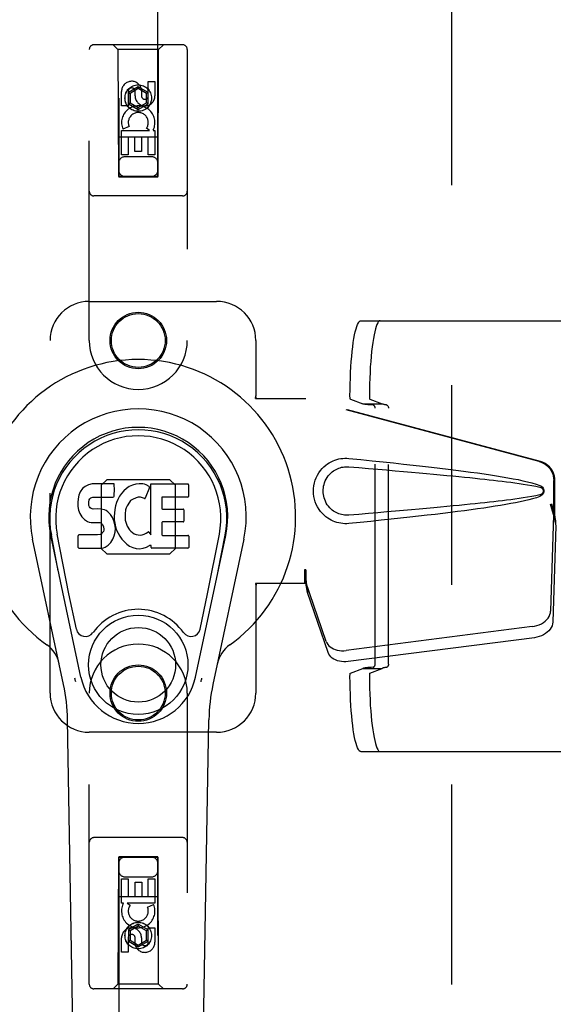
# Model space of a CAD drawing. Header units: inches. Extents: x 0 to 232, y 0 to 150.
# Tile 11 of 31: x 67.38 to 70.84, y 80.14 to 86.43. Entities that reach past the tile are written whole.
import ezdxf

# ---------------------------------------------------------------- set-up
doc = ezdxf.new("R2010")
doc.units = ezdxf.units.IN
doc.header["$LTSCALE"] = 12.750417
doc.header["$MEASUREMENT"] = 0
doc.linetypes.add('HIDDEN', pattern=[0.2, 0.1, -0.1])
doc.layers.get('0').update_dxf_attribs({"linetype": 'CONTINUOUS'})
for name, color, linetype in [('02___PRT_ALL_AXES', 7, 'CONTINUOUS'), ('DEFAULT_2', 8, 'HIDDEN'), ('DIMENSIONS', 7, 'CONTINUOUS')]:
    doc.layers.add(name, color=color, linetype=linetype)
doc.styles.get("Standard").update_dxf_attribs({"font": 'arial.ttf'})
doc.dimstyles.new('DIMSTYLE_1', dxfattribs={"dimtxt": 1.022761, "dimasz": 1.363681, "dimexe": 0.09, "dimexo": 0.07, "dimgap": 0.0375, "dimtad": 0, "dimtih": 1, "dimtoh": 1, "dimzin": 4, "dimdsep": 46, "dimtxsty": 'Standard', "dimblk": '_FILLED', "dimblk1": '_FILLED', "dimblk2": '_FILLED', "dimcen": 0.09, "dimazin": 1, "dimtfac": 1, "dimtdec": 3, "dimtofl": 0, "dimtmove": 0, "dimatfit": 3, "dimldrblk": '_FILLED', "dimfxl": 0, "dimtolj": 1, "dimtzin": 4, "dimarcsym": 0})

# ---------------------------------------------------------------- blocks, each defined once
blk = doc.blocks.new('_FILLED')
at = {"color": 0, "linetype": 'ByBlock'}
blk.add_solid([(0, 0), (-1, 0.2), (-1, -0.2)], dxfattribs=at)
blk = doc.blocks.new('*D17')
at = {"layer": 'DIMENSIONS', "color": 2, "linetype": 'Continuous'}
for p, q in [((67.3221, 88.4813), (65.202, 88.4813)), ((70.9471, 88.4813), (73.6745, 88.4813))]:
    blk.add_line(p, q, dxfattribs=at)
at = {"layer": 'DIMENSIONS', "color": 2, "linetype": 'Continuous', "xscale": 1.3636809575, "yscale": 1.3636809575, "zscale": 1.3636809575}
blk.add_blockref('_FILLED', (67.3221, 88.4813), dxfattribs=at)
at = {"layer": 'DIMENSIONS', "color": 2, "linetype": 'Continuous', "xscale": 1.3636809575, "yscale": 1.3636809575, "zscale": 1.3636809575, "rotation": 180}
blk.add_blockref('_FILLED', (70.9471, 88.4813), dxfattribs=at)
at = {"layer": 'DIMENSIONS', "color": 2, "linetype": 'Continuous', "insert": (64.6907, 88.9927), "char_height": 1.02276, "width": 2.779324, "attachment_point": 3, "line_spacing_factor": 0.9}
blk.add_mtext('3.63', dxfattribs=at)

msp = doc.modelspace()

# ---------------------------------------------------------------- linework, layer by layer
at = {"color": 7, "linetype": 'Continuous'}
for p, q in [((67.8181, 83.4601), (67.7965, 83.4503)), ((67.8415, 83.4674), (67.8181, 83.4601)), ((67.9811, 83.4674), (67.8415, 83.4674)), ((67.9828, 83.4245), (67.9811, 83.4674)), ((68.0974, 83.4589), (68.077, 83.45)), ((68.1192, 83.4638), (68.0974, 83.4589)), ((68.1413, 83.4659), (68.1192, 83.4638)), ((68.1639, 83.4655), (68.1413, 83.4659)), ((68.175, 83.4638), (68.1639, 83.4655)), ((68.1855, 83.4604), (68.175, 83.4638)), ((68.2042, 83.4484), (68.1855, 83.4604)), ((68.2143, 83.1402), (68.2143, 83.4654)), ((68.2143, 83.4654), (68.4512, 83.4654)), ((68.4556, 83.4609), (68.4556, 83.3865)), ((67.7554, 83.3936), (67.7503, 83.3703)), ((67.7647, 83.4162), (67.7554, 83.3936)), ((67.7784, 83.4358), (67.7647, 83.4162)), ((67.7869, 83.4438), (67.7784, 83.4358)), ((67.7965, 83.4503), (67.7869, 83.4438)), ((67.9789, 83.3826), (67.9807, 83.388)), ((67.9807, 83.388), (67.9819, 83.4008)), ((67.9819, 83.4008), (67.9828, 83.4245)), ((68.0278, 83.405), (68.0148, 83.3869)), ((68.0424, 83.4218), (68.0278, 83.405)), ((68.0588, 83.437), (68.0424, 83.4218)), ((68.077, 83.45), (68.0588, 83.437)), ((68.2056, 83.4432), (68.1794, 83.3751)), ((67.7503, 83.3703), (67.7485, 83.3466)), ((67.7485, 83.3466), (67.7493, 83.3227)), ((67.8196, 83.3349), (67.8202, 83.3499)), ((67.8202, 83.3273), (67.8196, 83.3349)), ((67.8202, 83.3499), (67.8222, 83.365)), ((67.8225, 83.3202), (67.8202, 83.3273)), ((67.8222, 83.365), (67.8254, 83.3716)), ((67.8254, 83.3716), (67.8311, 83.3765)), ((67.8311, 83.3765), (67.8455, 83.3809)), ((67.8455, 83.3809), (67.8604, 83.3821)), ((67.8604, 83.3821), (67.9732, 83.3821)), ((67.9732, 83.3821), (67.9789, 83.3826)), ((67.9894, 83.3253), (67.9853, 83.3034)), ((67.9955, 83.3467), (67.9894, 83.3253)), ((68.004, 83.3674), (67.9955, 83.3467)), ((68.0148, 83.3869), (68.004, 83.3674)), ((68.0636, 83.3259), (68.0578, 83.3141)), ((68.0778, 83.3491), (68.0636, 83.3259)), ((68.086, 83.3595), (68.0778, 83.3491)), ((68.0968, 83.3669), (68.086, 83.3595)), ((68.1217, 83.3775), (68.0968, 83.3669)), ((68.1345, 83.3808), (68.1217, 83.3775)), ((68.1478, 83.3806), (68.1345, 83.3808)), ((68.161, 83.3775), (68.1478, 83.3806)), ((68.1734, 83.3726), (68.161, 83.3775)), ((68.2845, 83.3775), (68.2845, 83.3101)), ((68.4512, 83.382), (68.2889, 83.382)), ((67.7493, 83.3227), (67.7532, 83.2992)), ((67.7532, 83.2992), (67.7615, 83.2769)), ((67.7615, 83.2769), (67.7743, 83.2568)), ((67.827, 83.3142), (67.8225, 83.3202)), ((67.8332, 83.3097), (67.827, 83.3142)), ((67.8476, 83.3057), (67.8332, 83.3097)), ((67.8717, 83.3065), (67.8476, 83.3057)), ((67.8956, 83.3053), (67.8717, 83.3065)), ((67.9191, 83.3002), (67.8956, 83.3053)), ((67.93, 83.2953), (67.9191, 83.3002)), ((67.9399, 83.2885), (67.93, 83.2953)), ((67.9571, 83.2716), (67.9399, 83.2885)), ((67.9702, 83.2516), (67.9571, 83.2716)), ((67.9853, 83.3034), (67.9806, 83.259)), ((68.0508, 83.2747), (68.0501, 83.2477)), ((68.054, 83.3015), (68.0508, 83.2747)), ((68.0578, 83.3141), (68.054, 83.3015)), ((68.2889, 83.3056), (68.4202, 83.3056)), ((68.4247, 83.3011), (68.4247, 83.228)), ((67.7743, 83.2568), (67.7907, 83.2394)), ((67.7907, 83.2394), (67.8105, 83.2263)), ((67.8105, 83.2263), (67.8217, 83.2221)), ((67.8217, 83.2221), (67.8334, 83.2201)), ((67.8334, 83.2201), (67.8809, 83.2197)), ((67.8809, 83.2197), (67.8884, 83.2189)), ((67.8884, 83.2189), (67.8954, 83.2166)), ((67.8954, 83.2166), (67.9014, 83.212)), ((67.9014, 83.212), (67.9064, 83.206)), ((67.9064, 83.206), (67.9129, 83.1925)), ((67.9796, 83.2295), (67.9702, 83.2516)), ((67.9858, 83.2063), (67.9796, 83.2295)), ((67.9806, 83.259), (67.9815, 83.2368)), ((67.9815, 83.2368), (67.9847, 83.2147)), ((67.9847, 83.2147), (67.9892, 83.1928)), ((67.9884, 83.1824), (67.9858, 83.2063)), ((68.0501, 83.2477), (68.0514, 83.2346)), ((68.0514, 83.2346), (68.0545, 83.2217)), ((68.0545, 83.2217), (68.0647, 83.1969)), ((68.2857, 83.219), (68.2857, 83.1415)), ((68.4202, 83.2235), (68.2902, 83.2235)), ((67.7688, 82.2335), (67.5763, 83.137)), ((67.6245, 82.9107), (67.5801, 83.1378)), ((67.692, 82.7638), (67.6174, 83.1451)), ((67.8147, 83.1407), (67.7555, 83.1401)), ((67.8756, 83.141), (67.8147, 83.1407)), ((67.8908, 83.1421), (67.8756, 83.141)), ((67.8972, 83.1455), (67.8908, 83.1421)), ((67.9027, 83.1508), (67.8972, 83.1455)), ((67.912, 83.1629), (67.9027, 83.1508)), ((67.9146, 83.1698), (67.912, 83.1629)), ((67.9129, 83.1925), (67.9153, 83.1773)), ((67.9153, 83.1773), (67.9146, 83.1698)), ((67.9805, 83.1353), (67.9867, 83.1585)), ((67.9867, 83.1585), (67.9884, 83.1824)), ((67.9892, 83.1928), (67.9963, 83.1718)), ((67.9963, 83.1718), (68.0176, 83.1325)), ((68.0647, 83.1969), (68.078, 83.1738)), ((68.078, 83.1738), (68.0867, 83.1637)), ((68.0867, 83.1637), (68.0968, 83.1549)), ((68.0968, 83.1549), (68.108, 83.1475)), ((68.108, 83.1475), (68.1203, 83.1426)), ((68.1203, 83.1426), (68.1336, 83.1403)), ((68.1336, 83.1403), (68.1469, 83.1398)), ((68.1469, 83.1398), (68.1601, 83.1418)), ((68.1601, 83.1418), (68.1729, 83.1458)), ((68.1729, 83.1458), (68.185, 83.1513)), ((68.185, 83.1513), (68.1961, 83.1587)), ((68.2025, 83.1577), (68.2143, 83.1402)), ((68.2902, 83.137), (68.4518, 83.137)), ((68.5004, 82.2335), (68.6929, 83.137)), ((68.5772, 82.7638), (68.6518, 83.1451)), ((68.6447, 82.9107), (68.689, 83.1378)), ((67.6581, 82.1864), (67.4608, 83.1124)), ((67.751, 83.0608), (67.751, 83.1356)), ((67.923, 83.0616), (67.9428, 83.0754)), ((67.9428, 83.0754), (67.9598, 83.0922)), ((67.9598, 83.0922), (67.9665, 83.1022)), ((67.9665, 83.1022), (67.9718, 83.1129)), ((67.9718, 83.1129), (67.9805, 83.1353)), ((68.0176, 83.1325), (68.0302, 83.1141)), ((68.0302, 83.1141), (68.0449, 83.0974)), ((68.0449, 83.0974), (68.0614, 83.0824)), ((68.0614, 83.0824), (68.0791, 83.0686)), ((68.4563, 83.1325), (68.4563, 83.0604)), ((68.8084, 83.1124), (68.6111, 82.1864)), ((67.7558, 83.056), (67.8998, 83.056)), ((67.8998, 83.056), (67.9118, 83.0576)), ((67.9118, 83.0576), (67.923, 83.0616)), ((68.0791, 83.0686), (68.0888, 83.0635)), ((68.0888, 83.0635), (68.0993, 83.0599)), ((68.0993, 83.0599), (68.1211, 83.0543)), ((68.1211, 83.0543), (68.1431, 83.0518)), ((68.1431, 83.0518), (68.1653, 83.0549)), ((68.1653, 83.0549), (68.1865, 83.0616)), ((68.1865, 83.0616), (68.2055, 83.0733)), ((68.2055, 83.0733), (68.2057, 83.0734)), ((68.2162, 83.0734), (68.2057, 83.0734)), ((68.2162, 83.0604), (68.2162, 83.0734)), ((68.4518, 83.056), (68.2207, 83.056)), ((67.74, 82.5388), (67.692, 82.7638)), ((68.5292, 82.5388), (68.5772, 82.7638)), ((67.7767, 76.6404), (67.6838, 81.9608)), ((68.4925, 76.6404), (68.5854, 81.9608))]:
    msp.add_line(p, q, dxfattribs=at)
for points in [[(67.7363, 82.2031), (67.7346, 82.2086), (67.733, 82.2141), (67.7316, 82.2197), (67.7303, 82.2253)], [(68.5389, 82.2253), (68.5376, 82.2197), (68.5362, 82.2141), (68.5346, 82.2086), (68.5329, 82.2031)]]:
    msp.add_lwpolyline(points, dxfattribs=at)
for radius in [0.3169, 0.2382]:
    msp.add_circle((68.1346, 82.3115), radius, dxfattribs=at)
for centre, radius, start, end in [((68.1346, 83.256), 1.0039, 305.50661, 234.49339), ((68.1346, 83.256), 0.689, 347.97034, 192.02966), ((68.1346, 83.256), 0.5709, 347.97034, 192.02966), ((68.1346, 83.2462), 0.5269, 348.94024, 191.0594), ((68.4512, 83.4609), 0.00448, 0, 90), ((68.2014, 83.4449), 0.00448, 339.00164, 51.87288), ((68.1752, 83.3767), 0.00448, 246.1578, 339.00164), ((68.2889, 83.3775), 0.00448, 90, 180), ((68.4512, 83.3865), 0.00448, 270, 360), ((68.2889, 83.3101), 0.00448, 180, 270), ((68.4202, 83.3011), 0.00448, 0, 90), ((68.2902, 83.219), 0.00448, 90, 180), ((68.4202, 83.228), 0.00448, 270, 360), ((67.7555, 83.1356), 0.00448, 90, 180.01188), ((68.1988, 83.1552), 0.00448, 34.0893, 127.3444), ((68.2902, 83.1415), 0.00448, 180, 270), ((68.4518, 83.1325), 0.00448, 0, 90), ((67.7558, 83.0608), 0.00483, 180, 270), ((68.2207, 83.0604), 0.00448, 180, 270), ((68.4518, 83.0604), 0.00448, 270, 360), ((68.1346, 82.3115), 0.3543, 35.42367, 144.57633), ((67.7977, 82.5511), 0.0591, 192.02966, 324.57633), ((68.4715, 82.5511), 0.0591, 215.42367, 347.97034), ((67.4372, 82.2785), 0.1969, 12.02966, 54.49339), ((68.832, 82.2785), 0.1969, 125.50661, 167.97034), ((68.1346, 82.3115), 0.374, 192.02966, 347.97034), ((66.5029, 81.9402), 1.1811, 1, 12.02966), ((69.7663, 81.9402), 1.1811, 167.97034, 179)]:
    msp.add_arc(centre, radius, start, end, dxfattribs=at)
msp.add_ellipse((68.1346, 83.2461), major_axis=(0, 0.565), ratio=0.999848, start_param=-1.76365, end_param=1.76365, dxfattribs=at)
at = {"layer": '02___PRT_ALL_AXES', "color": 8, "linetype": 'HIDDEN'}
for p, q in [((68.1987, 85.9426), (68.1987, 86.035)), ((68.1987, 86.035), (68.2412, 86.035)), ((68.2412, 86.035), (68.2412, 85.9426)), ((68.028, 85.8787), (68.028, 85.9712)), ((68.0704, 85.9712), (68.0704, 85.8787)), ((68.1143, 85.9426), (68.1143, 85.9711)), ((68.1552, 85.985), (68.1552, 85.9387)), ((68.0704, 85.8787), (68.028, 85.8787)), ((68.028, 85.5663), (68.028, 85.7225)), ((68.028, 85.7225), (68.2056, 85.7225)), ((68.0761, 85.7468), (68.0369, 85.7299)), ((68.2056, 85.7225), (68.187, 85.7355)), ((68.2307, 85.726), (68.2289, 85.7225)), ((68.2289, 85.7225), (68.2412, 85.7225)), ((68.2412, 85.7225), (68.2412, 85.5663)), ((68.0704, 85.6798), (68.0704, 85.5663)), ((68.1128, 85.6798), (68.0704, 85.6798)), ((68.1128, 85.5876), (68.1128, 85.6798)), ((68.1553, 85.6798), (68.1553, 85.5876)), ((68.1987, 85.6798), (68.1553, 85.6798)), ((68.1987, 85.5663), (68.1987, 85.6798)), ((68.1553, 85.5876), (68.1128, 85.5876)), ((68.0704, 85.5663), (68.028, 85.5663)), ((68.2412, 85.5663), (68.1987, 85.5663)), ((68.028, 80.7895), (68.028, 80.9456)), ((68.028, 80.9456), (68.0705, 80.9456)), ((68.0705, 80.9456), (68.0705, 80.8321)), ((68.1988, 80.8321), (68.1988, 80.9456)), ((68.1988, 80.9456), (68.2412, 80.9456)), ((68.2412, 80.9456), (68.2412, 80.7895)), ((68.1139, 80.8321), (68.1139, 80.9243)), ((68.1139, 80.9243), (68.1564, 80.9243)), ((68.1564, 80.9243), (68.1564, 80.8321)), ((68.0705, 80.8321), (68.1139, 80.8321)), ((68.1564, 80.8321), (68.1988, 80.8321)), ((68.0403, 80.7895), (68.028, 80.7895)), ((68.0385, 80.786), (68.0403, 80.7895)), ((68.0636, 80.7895), (68.0822, 80.7765)), ((68.2412, 80.7895), (68.0636, 80.7895)), ((68.1931, 80.7651), (68.2322, 80.782)), ((68.1988, 80.5408), (68.1988, 80.6332)), ((68.1988, 80.6332), (68.2412, 80.6332)), ((68.2412, 80.6332), (68.2412, 80.5408)), ((68.028, 80.4769), (68.028, 80.5693)), ((68.0705, 80.5693), (68.0705, 80.4769)), ((68.114, 80.527), (68.114, 80.5733)), ((68.1549, 80.5693), (68.1549, 80.5408)), ((68.0705, 80.4769), (68.028, 80.4769))]:
    msp.add_line(p, q, dxfattribs=at)
for centre, radius in [((68.1346, 85.9285), 0.085), ((68.1346, 84.381), 0.1715), ((68.1346, 82.131), 0.1715), ((68.1346, 80.5835), 0.085)]:
    msp.add_circle(centre, radius, dxfattribs=at)
for centre, radius, start, end in [((68.0923, 85.9712), 0.0644, 12.29948, 180.07752), ((68.0923, 85.9712), 0.0219, 359.90115, 180), ((68.1777, 85.9426), 0.0635, 180, 360), ((68.1768, 85.9426), 0.0219, 190.307, 360), ((68.1347, 85.7722), 0.1065, 334.26362, 203.40274), ((68.1347, 85.7722), 0.0639, 324.88948, 203.40261), ((68.1345, 80.7397), 0.1065, 154.26362, 23.40274), ((68.1345, 80.7397), 0.0639, 144.88948, 23.40261), ((68.0915, 80.5693), 0.0635, 0, 180), ((68.0924, 80.5693), 0.0219, 10.307, 180), ((68.1769, 80.5407), 0.0644, 192.29948, 0.07752), ((68.1769, 80.5408), 0.0219, 179.90115, 360)]:
    msp.add_arc(centre, radius, start, end, dxfattribs=at)
at = {"layer": 'DEFAULT_2', "color": 8, "linetype": 'HIDDEN'}
for p, q in [((70.1346, 54.771), (70.1346, 111.741)), ((68.0096, 111.4285), (68.0096, 85.4266)), ((68.2596, 85.4266), (68.2596, 111.4285)), ((67.8221, 84.381), (67.8221, 86.2385)), ((68.4171, 86.2685), (67.8521, 86.2685)), ((68.0046, 86.2385), (67.9746, 86.2685)), ((68.0046, 86.2385), (68.0081, 85.4285)), ((68.2646, 86.2385), (68.0046, 86.2385)), ((68.2611, 85.4285), (68.2646, 86.2385)), ((68.2646, 86.2385), (68.2946, 86.2685)), ((68.4471, 86.2385), (68.4471, 84.381)), ((68.1346, 86.0003), (68.0721, 85.9642)), ((68.0721, 85.9642), (68.0721, 85.8921)), ((68.0721, 85.9642), (68.0821, 85.9585)), ((68.1346, 85.9888), (68.0821, 85.9585)), ((68.1346, 86.0003), (68.1346, 85.9888)), ((68.1971, 85.9642), (68.1346, 86.0003)), ((68.1871, 85.9585), (68.1346, 85.9888)), ((68.1971, 85.9642), (68.1871, 85.9585)), ((68.1971, 85.8921), (68.1971, 85.9642)), ((68.0821, 85.9585), (68.0821, 85.8978)), ((68.1871, 85.8978), (68.1871, 85.9585)), ((68.0721, 85.8921), (68.0821, 85.8978)), ((68.0721, 85.8921), (68.1346, 85.856)), ((68.0821, 85.8978), (68.1346, 85.8675)), ((68.1346, 85.8675), (68.1871, 85.8978)), ((68.1346, 85.856), (68.1971, 85.8921)), ((68.1346, 85.856), (68.1346, 85.8675)), ((68.1971, 85.8921), (68.1871, 85.8978)), ((68.2622, 85.6785), (68.007, 85.6785)), ((68.2196, 85.5535), (68.0496, 85.5535)), ((68.0081, 85.4285), (68.2611, 85.4285)), ((68.0096, 85.4298), (68.2596, 85.4298)), ((68.0096, 85.4266), (68.2596, 85.4266)), ((68.4171, 85.3035), (67.8521, 85.3035)), ((67.8221, 84.631), (68.6346, 84.631)), ((69.5545, 84.5075), (71.3305, 84.5075)), ((67.5721, 82.131), (67.5721, 84.381)), ((68.8846, 84.381), (68.8846, 84.0278)), ((68.8816, 84.011), (68.8846, 84.0278)), ((68.889, 84.011), (68.8846, 84.0278)), ((68.8816, 84.011), (69.2025, 84.011)), ((70.6923, 83.6086), (69.1949, 84.011)), ((70.7, 83.6086), (69.2025, 84.011)), ((69.4876, 84.0065), (69.5671, 83.9765)), ((69.5671, 83.9765), (69.6909, 83.9765)), ((69.6114, 84.0065), (69.6909, 83.9765)), ((69.646, 82.316), (69.646, 83.949)), ((69.7304, 82.3152), (69.7304, 83.9498)), ((67.9334, 83.4925), (67.8981, 83.4572)), ((67.8981, 83.4572), (67.8981, 83.0548)), ((68.3358, 83.4925), (67.9334, 83.4925)), ((68.3711, 83.4572), (68.3358, 83.4925)), ((68.3711, 83.0548), (68.3711, 83.4572)), ((70.7847, 83.2581), (70.7847, 83.4879)), ((70.7924, 83.2581), (70.7924, 83.4879)), ((70.7629, 83.3397), (70.7847, 83.2581)), ((70.7706, 83.3397), (70.7924, 83.2581)), ((70.784, 83.2696), (70.7648, 82.6545)), ((70.784, 83.2696), (70.7975, 83.1985)), ((70.7863, 83.2857), (70.7949, 83.2294)), ((70.7924, 83.2581), (70.7847, 83.2581)), ((70.7949, 83.2294), (70.7959, 83.2186)), ((70.7959, 83.2186), (70.7967, 83.2083)), ((70.7967, 83.2083), (70.7975, 83.1985)), ((70.7975, 83.1985), (70.7784, 82.5834)), ((67.8981, 83.0548), (67.9334, 83.0195)), ((67.9334, 83.0195), (68.3358, 83.0195)), ((68.3358, 83.0195), (68.3711, 83.0548)), ((69.1949, 82.9185), (69.1949, 82.831)), ((69.2025, 82.9185), (69.1949, 82.9185)), ((69.2025, 82.9185), (69.2025, 82.831)), ((68.8816, 82.831), (68.8846, 82.8141)), ((69.2025, 82.831), (68.8816, 82.831)), ((68.889, 82.831), (68.8846, 82.8141)), ((69.333, 82.4605), (69.2011, 82.8443)), ((69.2147, 82.7733), (69.2011, 82.8443)), ((68.8846, 82.8141), (68.8846, 82.131)), ((69.2104, 82.8037), (69.2147, 82.7733)), ((69.3466, 82.3894), (69.2147, 82.7733)), ((70.6473, 82.5554), (69.4599, 82.4029)), ((70.6609, 82.4844), (69.4734, 82.3319)), ((69.4876, 82.2585), (69.5671, 82.2884)), ((69.5671, 82.2884), (69.6909, 82.2884)), ((69.6114, 82.2585), (69.6909, 82.2884)), ((67.8221, 80.2735), (67.8221, 82.131)), ((68.4471, 82.131), (68.4471, 80.2735)), ((68.6346, 81.881), (67.8221, 81.881)), ((69.5545, 81.7575), (71.3305, 81.7575)), ((68.4171, 81.2085), (67.8521, 81.2085)), ((68.0081, 81.0835), (68.0046, 80.2735)), ((68.0081, 81.0835), (68.2611, 81.0835)), ((68.0096, 81.0853), (68.0096, 55.0835)), ((68.2596, 81.0853), (68.0096, 81.0853)), ((68.2596, 81.0822), (68.0096, 81.0822)), ((68.2596, 55.0835), (68.2596, 81.0853)), ((68.2646, 80.2735), (68.2611, 81.0835)), ((68.0496, 80.9585), (68.2196, 80.9585)), ((68.007, 80.8335), (68.2622, 80.8335)), ((68.1346, 80.6559), (68.0721, 80.6199)), ((68.1346, 80.6444), (68.0821, 80.6141)), ((68.1346, 80.6559), (68.1346, 80.6444)), ((68.1971, 80.6199), (68.1346, 80.6559)), ((68.1871, 80.6141), (68.1346, 80.6444)), ((68.0721, 80.6199), (68.0721, 80.5477)), ((68.0721, 80.6199), (68.0821, 80.6141)), ((68.0821, 80.6141), (68.0821, 80.5535)), ((68.1971, 80.6199), (68.1871, 80.6141)), ((68.1871, 80.5535), (68.1871, 80.6141)), ((68.1971, 80.5477), (68.1971, 80.6199)), ((68.0721, 80.5477), (68.0821, 80.5535)), ((68.0721, 80.5477), (68.1346, 80.5116)), ((68.0821, 80.5535), (68.1346, 80.5232)), ((68.1346, 80.5232), (68.1871, 80.5535)), ((68.1346, 80.5116), (68.1971, 80.5477)), ((68.1346, 80.5116), (68.1346, 80.5232)), ((68.1971, 80.5477), (68.1871, 80.5535)), ((68.0046, 80.2735), (67.9746, 80.2435)), ((68.2646, 80.2735), (68.0046, 80.2735)), ((68.2646, 80.2735), (68.2946, 80.2435)), ((68.4171, 80.2435), (67.8521, 80.2435))]:
    msp.add_line(p, q, dxfattribs=at)
for points in [[(69.485, 84.0272), (69.4854, 84.0654), (69.4862, 84.1031), (69.4874, 84.1403), (69.489, 84.1768), (69.491, 84.2123), (69.4934, 84.2466), (69.4961, 84.2795), (69.4992, 84.3108), (69.5026, 84.3403), (69.5063, 84.3679), (69.5103, 84.3933), (69.5145, 84.4165), (69.519, 84.4373), (69.5236, 84.4556), (69.5285, 84.4713), (69.5335, 84.4842), (69.5387, 84.4943), (69.5439, 84.5016), (69.5492, 84.506), (69.5545, 84.5075)], [(69.6783, 84.5075), (69.673, 84.506), (69.6677, 84.5016), (69.6624, 84.4943), (69.6573, 84.4842), (69.6523, 84.4713), (69.6474, 84.4556), (69.6428, 84.4373), (69.6383, 84.4165), (69.634, 84.3933), (69.6301, 84.3679), (69.6264, 84.3403), (69.623, 84.3108), (69.6199, 84.2795), (69.6172, 84.2466), (69.6148, 84.2123), (69.6128, 84.1768), (69.6112, 84.1403), (69.61, 84.1031), (69.6092, 84.0654), (69.6088, 84.0272)], [(69.4876, 84.0065), (69.4872, 84.0069), (69.4868, 84.0077), (69.4864, 84.0091), (69.486, 84.0108), (69.4857, 84.013), (69.4854, 84.0154), (69.4852, 84.0181), (69.4851, 84.0211), (69.485, 84.0241), (69.485, 84.0272)], [(69.6088, 84.0272), (69.6088, 84.0241), (69.6089, 84.0211), (69.609, 84.0181), (69.6092, 84.0154), (69.6095, 84.013), (69.6098, 84.0108), (69.6102, 84.0091), (69.6106, 84.0077), (69.611, 84.0069), (69.6114, 84.0065)], [(69.6324, 83.969), (69.6198, 83.9698), (69.6084, 83.9707), (69.5982, 83.9716), (69.5892, 83.9725), (69.5816, 83.9735), (69.5754, 83.9745), (69.5705, 83.9755), (69.5671, 83.9765)], [(69.646, 83.949), (69.6459, 83.952), (69.6454, 83.955), (69.6445, 83.9578), (69.6434, 83.9604), (69.642, 83.9628), (69.6403, 83.9649), (69.6385, 83.9665), (69.6365, 83.9678), (69.6345, 83.9686), (69.6324, 83.969)], [(69.7178, 83.9697), (69.7127, 83.9705), (69.708, 83.9713), (69.7038, 83.9721), (69.7002, 83.973), (69.697, 83.9739), (69.6944, 83.9747), (69.6924, 83.9756), (69.6909, 83.9765)], [(69.7178, 83.9697), (69.7197, 83.9692), (69.7215, 83.9684), (69.7233, 83.9671), (69.725, 83.9654), (69.7265, 83.9633), (69.7279, 83.961), (69.7289, 83.9584), (69.7297, 83.9556), (69.7302, 83.9528), (69.7304, 83.9498)], [(69.4785, 83.213), (69.4656, 83.2121), (69.4527, 83.212), (69.4398, 83.2128), (69.4269, 83.2144), (69.4142, 83.2168), (69.4016, 83.22), (69.3894, 83.2239), (69.3775, 83.2286), (69.3658, 83.2341), (69.3543, 83.2404), (69.3429, 83.2476), (69.3315, 83.256), (69.3201, 83.2656), (69.3089, 83.2766), (69.2979, 83.2894), (69.2875, 83.3034), (69.2783, 83.3187), (69.2702, 83.3348), (69.2636, 83.3514), (69.2585, 83.3684), (69.2549, 83.3855), (69.2527, 83.4028), (69.2519, 83.4201), (69.2525, 83.4374), (69.2546, 83.4547), (69.2581, 83.4718), (69.2631, 83.4888), (69.2695, 83.5055), (69.2774, 83.5217), (69.2865, 83.537), (69.2968, 83.5512), (69.3078, 83.5641), (69.319, 83.5753), (69.3304, 83.5851), (69.3418, 83.5936), (69.3533, 83.601), (69.3649, 83.6074), (69.3767, 83.613), (69.3887, 83.6178), (69.401, 83.6218), (69.4137, 83.625), (69.4265, 83.6275), (69.4395, 83.6291)], [(69.4395, 83.6291), (69.4525, 83.6299), (69.4655, 83.6298), (69.4785, 83.629)], [(69.4785, 83.629), (69.5541, 83.6214), (69.6267, 83.614), (69.6964, 83.6068), (69.7633, 83.5998), (69.8274, 83.5929), (69.8889, 83.5861), (69.9479, 83.5795), (70.0045, 83.573), (70.0587, 83.5666), (70.1107, 83.5603), (70.1605, 83.5541), (70.2083, 83.5479), (70.2541, 83.5418), (70.298, 83.5358), (70.3401, 83.5298), (70.3804, 83.5238), (70.419, 83.5178), (70.4559, 83.5117), (70.4913, 83.5056), (70.525, 83.4994), (70.5573, 83.4931), (70.5882, 83.4866), (70.6176, 83.4798), (70.6455, 83.4726), (70.6719, 83.4646), (70.6967, 83.4559)], [(70.6923, 83.6086), (70.7053, 83.6044), (70.7176, 83.5988), (70.7293, 83.5918), (70.7402, 83.5837), (70.7501, 83.5743), (70.7589, 83.564), (70.7666, 83.5527), (70.773, 83.5407), (70.7781, 83.5281), (70.7817, 83.515), (70.7839, 83.5016), (70.7847, 83.4879)], [(70.7924, 83.4879), (70.7916, 83.5016), (70.7894, 83.515), (70.7857, 83.5281), (70.7807, 83.5407), (70.7743, 83.5527), (70.7666, 83.564), (70.7578, 83.5743), (70.7478, 83.5837), (70.737, 83.5918), (70.7253, 83.5988), (70.713, 83.6044), (70.7, 83.6086)], [(69.4785, 83.2665), (69.4691, 83.266), (69.4598, 83.2661), (69.4504, 83.2668), (69.441, 83.268), (69.4318, 83.2699), (69.4226, 83.2723), (69.4138, 83.2753), (69.4051, 83.2788), (69.3967, 83.2828), (69.3884, 83.2875), (69.3802, 83.2928), (69.372, 83.2989), (69.3639, 83.3059), (69.3558, 83.3139), (69.3479, 83.3231), (69.3405, 83.3332), (69.3339, 83.344), (69.3283, 83.3552), (69.3237, 83.3664), (69.3201, 83.3776), (69.3174, 83.3886), (69.3156, 83.3993), (69.3145, 83.4098), (69.3141, 83.4202), (69.3144, 83.4305), (69.3154, 83.441), (69.3171, 83.4517), (69.3196, 83.4625), (69.323, 83.4737), (69.3274, 83.4849), (69.333, 83.4962), (69.3394, 83.5071), (69.3468, 83.5174), (69.3547, 83.5268), (69.3627, 83.535), (69.3709, 83.5422), (69.3792, 83.5484), (69.3875, 83.5539), (69.3959, 83.5587), (69.4045, 83.5628), (69.4132, 83.5664), (69.4222, 83.5695), (69.4313, 83.5719), (69.4407, 83.5738), (69.4501, 83.5752), (69.4596, 83.5759), (69.469, 83.576), (69.4785, 83.5755)], [(69.4785, 83.5755), (69.5419, 83.5702), (69.6031, 83.565), (69.6621, 83.56), (69.719, 83.5551), (69.7739, 83.5503), (69.8266, 83.5457), (69.8774, 83.5412), (69.9262, 83.5368), (69.9731, 83.5325), (70.0181, 83.5284), (70.0612, 83.5244), (70.1025, 83.5205), (70.1419, 83.5167), (70.1797, 83.513), (70.2156, 83.5094), (70.25, 83.506), (70.2827, 83.5026), (70.3141, 83.4993), (70.3442, 83.4961), (70.3733, 83.4929), (70.4015, 83.4897), (70.4291, 83.4865), (70.4563, 83.4833), (70.4832, 83.48), (70.51, 83.4766), (70.5368, 83.473), (70.5636, 83.4693), (70.5904, 83.4653), (70.6172, 83.4611), (70.6439, 83.4564), (70.6705, 83.4511), (70.6969, 83.4451)], [(70.6967, 83.4559), (70.7028, 83.4528), (70.708, 83.449), (70.7126, 83.4443), (70.7163, 83.439), (70.7189, 83.4334), (70.7205, 83.4274), (70.721, 83.4212), (70.7205, 83.4149), (70.719, 83.4089), (70.7164, 83.4032), (70.7128, 83.3979), (70.7082, 83.3931), (70.7029, 83.3892), (70.6967, 83.386)], [(70.6969, 83.3968), (70.6705, 83.3909), (70.6441, 83.3856), (70.6174, 83.3809), (70.5907, 83.3767), (70.5639, 83.3727), (70.5371, 83.369), (70.5104, 83.3654), (70.4836, 83.362), (70.4568, 83.3587), (70.4297, 83.3555), (70.4022, 83.3523), (70.374, 83.3491), (70.3449, 83.3459), (70.3148, 83.3427), (70.2835, 83.3394), (70.2508, 83.336), (70.2165, 83.3326), (70.1805, 83.329), (70.1428, 83.3253), (70.1033, 83.3215), (70.062, 83.3176), (70.0189, 83.3136), (69.9738, 83.3095), (69.9269, 83.3052), (69.8781, 83.3008), (69.8272, 83.2963), (69.7744, 83.2917), (69.7195, 83.2869), (69.6625, 83.282), (69.6033, 83.277), (69.542, 83.2718), (69.4785, 83.2665)], [(70.6969, 83.4451), (70.702, 83.4433), (70.7064, 83.4408), (70.7102, 83.4376), (70.7133, 83.4339), (70.7155, 83.4298), (70.7169, 83.4254), (70.7173, 83.4208), (70.7168, 83.4161), (70.7154, 83.4118), (70.7131, 83.4078), (70.7101, 83.4042), (70.7063, 83.401), (70.7019, 83.3986), (70.6969, 83.3968)], [(70.6967, 83.386), (70.6741, 83.378), (70.6501, 83.3707), (70.6248, 83.3639), (70.5982, 83.3576), (70.5704, 83.3515), (70.5413, 83.3456), (70.5109, 83.3399), (70.4792, 83.3342), (70.446, 83.3286), (70.4115, 83.323), (70.3755, 83.3174), (70.338, 83.3119), (70.2989, 83.3063), (70.2582, 83.3007), (70.2158, 83.295), (70.1717, 83.2893), (70.1257, 83.2835), (70.0779, 83.2777), (70.0282, 83.2717), (69.9763, 83.2657), (69.9224, 83.2596), (69.8663, 83.2533), (69.8079, 83.2469), (69.7471, 83.2404), (69.6838, 83.2338), (69.618, 83.227), (69.5496, 83.2201), (69.4785, 83.213)], [(70.7629, 83.3397), (70.7682, 83.3202), (70.7735, 83.301), (70.779, 83.2821), (70.7844, 83.2637), (70.7897, 83.2462), (70.7949, 83.2294)], [(70.7706, 83.3397), (70.7732, 83.3301), (70.7758, 83.3207), (70.7784, 83.3115), (70.7811, 83.3025), (70.7837, 83.2939), (70.7863, 83.2857)], [(70.7863, 83.2857), (70.7859, 83.2828), (70.7855, 83.2801), (70.7852, 83.2773), (70.7848, 83.2747), (70.7844, 83.2721), (70.784, 83.2696)], [(69.1949, 82.9185), (69.1974, 82.8982), (69.2, 82.8782), (69.2027, 82.8585), (69.2054, 82.8395), (69.2104, 82.8037)], [(69.2025, 82.9185), (69.2024, 82.9082), (69.2021, 82.8782)], [(69.2093, 82.8114), (69.2078, 82.8224), (69.2057, 82.8398), (69.204, 82.8558), (69.2029, 82.8703), (69.2023, 82.8831), (69.2022, 82.8907)], [(69.2018, 82.8599), (69.2016, 82.8545), (69.2015, 82.8518), (69.2014, 82.8493), (69.2013, 82.8467), (69.2011, 82.8443)], [(69.2021, 82.8782), (69.2019, 82.8689), (69.2018, 82.8599)], [(70.6473, 82.5554), (70.6628, 82.5581), (70.6777, 82.5621), (70.6921, 82.5674), (70.7057, 82.5739), (70.7184, 82.5816), (70.7298, 82.5902), (70.7399, 82.5997), (70.7484, 82.6099), (70.7552, 82.6206), (70.7603, 82.6318), (70.7635, 82.643), (70.7648, 82.6545)], [(70.7784, 82.5834), (70.777, 82.572), (70.7738, 82.5607), (70.7688, 82.5496), (70.7619, 82.5389), (70.7534, 82.5287), (70.7434, 82.5192), (70.7319, 82.5106), (70.7193, 82.5029), (70.7057, 82.4964), (70.6912, 82.4911), (70.6763, 82.4871), (70.6609, 82.4844)], [(69.333, 82.4605), (69.3373, 82.4508), (69.3429, 82.4418), (69.3501, 82.4334), (69.3587, 82.4258), (69.3685, 82.4192), (69.3794, 82.4134), (69.3914, 82.4088), (69.4041, 82.4052), (69.4175, 82.4029), (69.4314, 82.4017), (69.4455, 82.4017), (69.4599, 82.4029)], [(69.4734, 82.3319), (69.459, 82.3306), (69.445, 82.3306), (69.4311, 82.3318), (69.4177, 82.3342), (69.4049, 82.3377), (69.393, 82.3424), (69.3821, 82.3481), (69.3722, 82.3548), (69.3637, 82.3624), (69.3565, 82.3708), (69.3508, 82.3798), (69.3466, 82.3894)], [(69.485, 82.2377), (69.485, 82.2409), (69.4851, 82.2439), (69.4852, 82.2468), (69.4854, 82.2495), (69.4857, 82.252), (69.486, 82.2541), (69.4864, 82.2559), (69.4868, 82.2572), (69.4872, 82.2581), (69.4876, 82.2585)], [(69.6324, 82.296), (69.6198, 82.2951), (69.6084, 82.2943), (69.5982, 82.2933), (69.5892, 82.2924), (69.5816, 82.2914), (69.5754, 82.2904), (69.5705, 82.2894), (69.5671, 82.2884)], [(69.6114, 82.2585), (69.611, 82.2581), (69.6106, 82.2572), (69.6102, 82.2559), (69.6098, 82.2541), (69.6095, 82.252), (69.6092, 82.2495), (69.609, 82.2468), (69.6089, 82.2439), (69.6088, 82.2409), (69.6088, 82.2377)], [(69.6324, 82.296), (69.6345, 82.2963), (69.6365, 82.2971), (69.6385, 82.2984), (69.6403, 82.3001), (69.642, 82.3021), (69.6434, 82.3045), (69.6445, 82.3071), (69.6454, 82.31), (69.6459, 82.3129), (69.646, 82.316)], [(69.7178, 82.2952), (69.7127, 82.2944), (69.708, 82.2936), (69.7038, 82.2928), (69.7002, 82.2919), (69.697, 82.2911), (69.6944, 82.2902), (69.6924, 82.2893), (69.6909, 82.2884)], [(69.7304, 82.3152), (69.7302, 82.3122), (69.7297, 82.3093), (69.7289, 82.3065), (69.7279, 82.3039), (69.7265, 82.3016), (69.725, 82.2996), (69.7233, 82.2979), (69.7215, 82.2966), (69.7197, 82.2957), (69.7178, 82.2952)], [(69.5545, 81.7575), (69.5492, 81.7589), (69.5439, 81.7633), (69.5387, 81.7706), (69.5335, 81.7807), (69.5285, 81.7937), (69.5236, 81.8093), (69.519, 81.8276), (69.5145, 81.8484), (69.5103, 81.8716), (69.5063, 81.8971), (69.5026, 81.9246), (69.4992, 81.9541), (69.4961, 81.9854), (69.4934, 82.0183), (69.491, 82.0526), (69.489, 82.0881), (69.4874, 82.1246), (69.4862, 82.1619), (69.4854, 82.1995), (69.485, 82.2377)], [(69.6088, 82.2377), (69.6092, 82.1995), (69.61, 82.1619), (69.6112, 82.1246), (69.6128, 82.0881), (69.6148, 82.0526), (69.6172, 82.0183), (69.6199, 81.9854), (69.623, 81.9541), (69.6264, 81.9246), (69.6301, 81.8971), (69.634, 81.8716), (69.6383, 81.8484), (69.6428, 81.8276), (69.6474, 81.8093), (69.6523, 81.7937), (69.6573, 81.7807), (69.6624, 81.7706), (69.6677, 81.7633), (69.673, 81.7589), (69.6783, 81.7575)]]:
    msp.add_lwpolyline(points, dxfattribs=at)
for centre, radius in [((68.1346, 85.9285), 0.0845), ((68.1346, 84.381), 0.18), ((68.1346, 82.131), 0.18), ((68.1346, 80.5835), 0.0845)]:
    msp.add_circle(centre, radius, dxfattribs=at)
for centre, radius, start, end in [((67.8521, 86.2385), 0.03, 90, 180), ((68.4171, 86.2385), 0.03, 0, 90), ((68.0496, 85.5135), 0.04, 90, 180), ((68.2196, 85.5135), 0.04, 0, 90), ((68.0496, 85.4685), 0.04, 180, 270), ((68.2196, 85.4685), 0.04, 270, 360), ((67.8521, 85.3335), 0.03, 180, 270), ((68.4171, 85.3335), 0.03, 270, 360), ((67.8221, 84.381), 0.25, 90, 180), ((68.6346, 84.381), 0.25, 0, 90), ((68.1346, 84.381), 0.3125, 180, 360), ((68.1346, 82.131), 0.3125, 0, 180), ((67.8221, 82.131), 0.25, 180, 270), ((68.6346, 82.131), 0.25, 270, 360), ((67.8521, 81.1785), 0.03, 90, 180), ((68.4171, 81.1785), 0.03, 0, 90), ((68.0496, 81.0435), 0.04, 90, 180), ((68.2196, 81.0435), 0.04, 0, 90), ((68.0496, 80.9985), 0.04, 180, 270), ((68.2196, 80.9985), 0.04, 270, 360), ((67.8521, 80.2735), 0.03, 180, 270), ((68.4171, 80.2735), 0.03, 270, 360)]:
    msp.add_arc(centre, radius, start, end, dxfattribs=at)

# ---------------------------------------------------------------- dimensions: what is measured, and where the dimension line sits
at = {"layer": 'DIMENSIONS', "color": 2, "linetype": 'Continuous'}
dim = msp.add_linear_dim(base=(70.9470979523, 88.4813040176), p1=(67.3220979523, 84.130969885), p2=(70.9470979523, 54.129969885), dimstyle='DIMSTYLE_1', dxfattribs=at)
dim.commit()
dim.dimension.update_dxf_attribs({"geometry": '*D17', "text_midpoint": (63.2996750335, 88.4755988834), "dimtype": 160})

doc.saveas('drawing.dxf')
